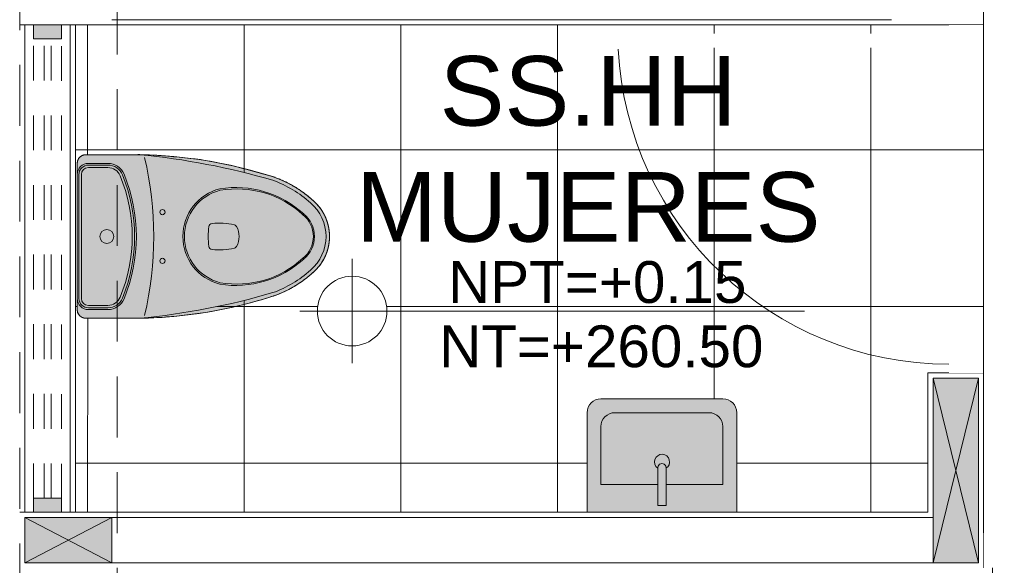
# Model space of a CAD drawing. Header units: millimetres. Extents: x -8931983 to 9630244, y 4 to 18563053.
# Tile 24 of 256: x 349103.76 to 349106.59, y 9281939.18 to 9281940.75. Entities that reach past the tile are written whole.
import ezdxf

# ---------------------------------------------------------------- set-up
doc = ezdxf.new("R2010")
doc.units = ezdxf.units.MM
doc.set_wipeout_variables(frame=1)
doc.linetypes.add('01 nivel$0$HIDDEN2', pattern=[0.1875, 0.125, -0.0625])
doc.linetypes.add('DASHED2', pattern=[0.375, 0.25, -0.125])
for name, color, linetype, lineweight in [('.', 7, 'Continuous', 0), ('0_PROYECCIONES 1', 1, 'DASHED2', 0), ('0_VANOS', 30, 'Continuous', 9), ('COLUMNETAS TOP', 253, 'Continuous', 0), ('G-ANNO-DIMS', 7, 'Continuous', 5), ('MURO', 133, 'Continuous', 15), ('TARRAJEO', 32, 'Continuous', 0), ('TEXTO AMBIENTES', 7, 'Continuous', 30)]:
    doc.layers.add(name, color=color, linetype=linetype, lineweight=lineweight)
doc.layers.add('0_TEXTURA PISOS', color=252, linetype='Continuous', lineweight=0, true_color=0x8c8c8c)
doc.layers.add('LMOBILIARIO', color=252, linetype='Continuous', lineweight=5, true_color=0x898989)
doc.styles.add('Arial_1', font='arial.ttf', dxfattribs={"height": 0.15})

# ---------------------------------------------------------------- blocks, each defined once
blk = doc.blocks.new('q0')
at = {"layer": '.', "lineweight": 30, "true_color": 0xffffff}
h = blk.add_hatch(color=7, dxfattribs=at)
h.dxf.hatch_style = 1
edge = h.paths.add_edge_path()
edge.add_arc((2729.610580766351, 649.6317385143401), 0.0398034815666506, 6.545936e-10, 90.0000000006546)
edge.add_line((2729.61058076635, 649.6715419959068), (2729.260187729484, 649.6715419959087))
edge.add_arc((2729.260187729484, 649.6317385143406), 0.0398034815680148, 90, 180)
edge.add_line((2729.220384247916, 649.6317385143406), (2729.220384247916, 649.3457480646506))
edge.add_line((2729.220384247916, 649.3457480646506), (2729.650384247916, 649.3457480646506))
edge.add_line((2729.650384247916, 649.3457480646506), (2729.650384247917, 649.6317385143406))
at = {"layer": 'LMOBILIARIO'}
for points in [[(2729.650384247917, 649.6317385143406, 0.4142135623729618), (2729.61058076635, 649.6715419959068), (2729.260187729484, 649.6715419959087, 0.4142135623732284), (2729.220384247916, 649.6317385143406), (2729.220384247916, 649.3457480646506), (2729.650384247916, 649.3457480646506)], [(2729.423443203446, 649.3653742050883), (2729.447325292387, 649.3653742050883), (2729.447325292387, 649.4713553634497, 1.177276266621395), (2729.423443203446, 649.4713553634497)]]:
    blk.add_lwpolyline(points, format="xyb", close=True, dxfattribs=at)
blk.add_lwpolyline([(2729.423443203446, 649.4253550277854), (2729.260187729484, 649.4253550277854), (2729.260187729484, 649.5919350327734, -0.4142135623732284), (2729.29999121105, 649.6317385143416), (2729.570777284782, 649.6317385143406, -0.4142135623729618), (2729.610580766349, 649.5919350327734), (2729.61058076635, 649.4253550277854), (2729.447325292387, 649.4253550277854)], format="xyb", dxfattribs=at)
blk.add_arc((2729.435752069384, 649.4904058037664), 0.0216743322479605, 301.2788575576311, 234.9387260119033, dxfattribs=at)
blk = doc.blocks.new('3545454')
at = {"layer": '.', "lineweight": 30, "true_color": 0xffffff}
h = blk.add_hatch(color=7, dxfattribs=at)
h.dxf.hatch_style = 1
edge = h.paths.add_edge_path()
edge.add_spline(control_points=[(2729.358670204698, 648.922693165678), (2729.358618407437, 648.9227372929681), (2729.358566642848, 648.9227814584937), (2729.358514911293, 648.9228256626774), (2729.356244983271, 648.9247652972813), (2729.354038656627, 648.926779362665), (2729.345584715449, 648.9350205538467), (2729.339866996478, 648.9417909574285), (2729.329841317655, 648.9563060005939), (2729.3255335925, 648.9640503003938), (2729.318489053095, 648.9802235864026), (2729.315752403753, 648.988652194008), (2729.311952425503, 649.0058789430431), (2729.310889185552, 649.0146766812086), (2729.310475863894, 649.0323127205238), (2729.311125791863, 649.0411506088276), (2729.314114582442, 649.0585364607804), (2729.316453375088, 649.067084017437), (2729.32273251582, 649.0835695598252), (2729.326672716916, 649.0915071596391), (2729.336007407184, 649.1064759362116), (2729.341401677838, 649.1135067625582), (2729.35091673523, 649.1236943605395), (2729.354621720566, 649.1272391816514), (2729.358513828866, 649.1305650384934), (2729.358565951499, 649.1306095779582), (2729.358618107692, 649.1306540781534), (2729.358670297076, 649.1306985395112), (2729.358685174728, 649.1307120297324), (2729.358700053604, 649.1307255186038), (2729.358714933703, 649.1307390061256), (2729.366225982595, 649.1375471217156), (2729.374048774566, 649.1440112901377), (2729.395878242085, 649.1604286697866), (2729.410407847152, 649.1696862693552), (2729.439928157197, 649.1854228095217), (2729.454854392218, 649.1920220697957), (2729.470183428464, 649.1974931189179), (2729.470324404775, 649.1975399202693), (2729.470465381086, 649.1975867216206), (2729.470606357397, 649.197633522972), (2729.59536453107, 649.2377188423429), (2729.724627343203, 649.2592260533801), (2729.855643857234, 649.2616974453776), (2729.907310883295, 649.2616974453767), (2729.958977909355, 649.2616974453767), (2730.010644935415, 649.2616974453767), (2730.025289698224, 649.2616974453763), (2730.035645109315, 649.2513420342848), (2730.035645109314, 649.2366972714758), (2730.035645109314, 649.0966962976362), (2730.035645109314, 648.9566953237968), (2730.035645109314, 648.8166943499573), (2730.035645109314, 648.8020495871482), (2730.025289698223, 648.7916941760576), (2730.010644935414, 648.7916941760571), (2729.958977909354, 648.7916941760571), (2729.907310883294, 648.7916941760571), (2729.855643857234, 648.7916941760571), (2729.724627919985, 648.7941705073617), (2729.595365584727, 648.8156776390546), (2729.470606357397, 648.8557580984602), (2729.470465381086, 648.855804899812), (2729.470324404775, 648.8558517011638), (2729.470183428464, 648.8558985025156), (2729.454854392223, 648.8613695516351), (2729.439928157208, 648.8679688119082), (2729.410407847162, 648.883705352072), (2729.395878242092, 648.8929629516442), (2729.374042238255, 648.909385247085), (2729.366213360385, 648.9158549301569), (2729.358696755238, 648.9226690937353), (2729.358687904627, 648.9226771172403), (2729.358679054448, 648.9226851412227), (2729.358670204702, 648.9226931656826)], knot_values=[0, 0, 0, 0, 0.0014941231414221, 0.0014941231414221, 0.0014941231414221, 0.0670547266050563, 0.0670547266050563, 0.2607319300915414, 0.2607319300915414, 0.4544091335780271, 0.4544091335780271, 0.6480863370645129, 0.6480863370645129, 0.8417635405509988, 0.8417635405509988, 1.035440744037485, 1.035440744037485, 1.229117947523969, 1.229117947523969, 1.422795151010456, 1.422795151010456, 1.616472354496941, 1.616472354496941, 1.728886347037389, 1.728886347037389, 1.728886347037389, 1.730391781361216, 1.730391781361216, 1.730391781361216, 1.730573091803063, 1.730573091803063, 1.730573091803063, 1.822093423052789, 1.822093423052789, 1.977164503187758, 1.977164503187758, 2.124105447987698, 2.124105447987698, 2.124105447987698, 3.124105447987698, 3.124105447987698, 3.124105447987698, 3.416129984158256, 3.416129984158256, 3.416129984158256, 4.416129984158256, 4.416129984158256, 4.416129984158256, 5.986926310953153, 5.986926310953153, 5.986926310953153, 6.986926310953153, 6.986926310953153, 6.986926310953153, 8.557722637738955, 8.557722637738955, 8.557722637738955, 9.557722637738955, 9.557722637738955, 9.557722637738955, 9.84967163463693, 9.84967163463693, 9.84967163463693, 10.84967163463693, 10.84967163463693, 10.84967163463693, 10.9966125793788, 10.9966125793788, 11.15168365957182, 11.15168365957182, 11.2432778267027, 11.2432778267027, 11.2432778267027, 11.24338567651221, 11.24338567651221, 11.24338567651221, 11.24338567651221], weights=[1, 1, 1, 1, 1, 1, 1, 1, 1, 1, 1, 1, 1, 1, 1, 1, 1, 1, 1, 1, 1, 1, 1, 1, 1, 1, 1, 1, 1, 1, 1, 1, 1, 1, 1, 1, 1, 1, 1, 1, 1, 0.9929060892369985, 0.9929060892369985, 1, 1, 1, 1, 0.8047378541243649, 0.8047378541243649, 0.9999999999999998, 1, 1, 1, 0.8047378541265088, 0.8047378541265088, 1, 1, 1, 1, 0.9929097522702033, 0.9929097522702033, 1, 1, 1, 1, 1, 1, 1, 1, 1, 1, 1, 1, 1, 1], degree=3, periodic=0)
at = {"layer": 'LMOBILIARIO'}
for p, q in [((2729.855643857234, 649.2616974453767), (2730.010644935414, 649.2616974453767)), ((2730.035645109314, 648.8166943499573), (2730.035645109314, 649.2366972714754)), ((2729.855643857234, 648.7916941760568), (2730.010644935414, 648.7916941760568))]:
    blk.add_line(p, q, dxfattribs=at)
for points in [[(2729.470606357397, 649.197633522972, -0.0731361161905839), (2729.855643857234, 649.2616974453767, -0.0602939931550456)], [(2729.473544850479, 649.1880749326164, -0.0474634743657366), (2729.855643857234, 649.2616974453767)], [(2729.473544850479, 648.8653166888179, 0.0474634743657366), (2729.855643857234, 648.7916941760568)], [(2729.470606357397, 648.8557580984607, 0.073117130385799), (2729.855643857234, 648.7916941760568, 0.0602939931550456)]]:
    blk.add_lwpolyline(points, format="xyb", dxfattribs=at)
for points in [[(2729.947282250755, 648.8166943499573), (2730.003644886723, 648.8166943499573, 0.414213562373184), (2730.035645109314, 648.8486945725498), (2730.035645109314, 649.2046970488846, 0.4142135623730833), (2730.003644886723, 649.2366972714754), (2729.947282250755, 649.2366972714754, 0.3038626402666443), (2729.901051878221, 649.2057439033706, 0.1979303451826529), (2729.901051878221, 648.8476477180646, 0.3038626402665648)], [(2729.947282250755, 648.8216943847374), (2730.003644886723, 648.8216943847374, 0.4142135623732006), (2730.030645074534, 648.8486945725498), (2730.030645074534, 649.2046970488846, 0.4142135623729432), (2730.003644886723, 649.231697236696), (2729.947282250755, 649.231697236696, 0.3038626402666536), (2729.905674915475, 649.203839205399, 0.1979303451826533), (2729.905674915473, 648.8495524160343, 0.3038626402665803)], [(2729.947282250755, 648.8286944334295), (2730.003644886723, 648.8286944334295, 0.4142135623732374), (2730.023645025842, 648.8486945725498), (2730.023645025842, 649.2046970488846, 0.4142135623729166), (2730.003644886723, 649.2246971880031), (2729.947282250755, 649.2246971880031, 0.303862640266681), (2729.912147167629, 649.2011726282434, 0.1979303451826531), (2729.912147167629, 648.852218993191, 0.3038626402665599)]]:
    blk.add_lwpolyline(points, format="xyb", close=True, dxfattribs=at)
for centre, radius in [((2729.790599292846, 649.0966962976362), 0.0075000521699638), ((2729.950644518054, 649.0266958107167), 0.0200001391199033), ((2729.790599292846, 648.9566953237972), 0.0075000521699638)]:
    blk.add_circle(centre, radius, dxfattribs=at)
for centre, radius, start, end in [((2730.809843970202, 649.0266958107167), 0.9942003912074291, 166.812477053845, 193.1875229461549), ((2730.010644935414, 649.2366972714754), 0.0250001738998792, 0, 90), ((2729.58046539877, 648.8767679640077), 0.2905846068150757, 81.03981763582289, 132.3116882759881), ((2729.577556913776, 648.8817900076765), 0.2817156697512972, 80.38229528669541, 132.5542495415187), ((2729.590346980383, 649.0266958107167), 0.1372009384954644, 284.4675486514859, 75.53245134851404), ((2729.590346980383, 649.0266958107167), 0.1416009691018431, 284.4675486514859, 75.53245134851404), ((2729.437394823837, 649.0266958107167), 0.0835544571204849, 128.8077197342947, 231.1922802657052), ((2729.437394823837, 649.0266958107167), 0.0803544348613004, 128.8077197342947, 231.1922802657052), ((2729.628680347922, 649.0266958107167), 0.0583366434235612, 150.9043847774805, 209.0956152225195), ((2729.586443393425, 649.0502003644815), 0.0100000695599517, 104.5394938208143, 150.9043847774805), ((2729.627666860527, 648.8912531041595), 0.1742060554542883, 83.21980348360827, 104.5394938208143), ((2729.647603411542, 649.0542606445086), 0.0100000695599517, 5.984364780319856, 86.3860028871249), ((2729.38465130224, 649.0266958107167), 0.274393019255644, 354.0156352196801, 5.984364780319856), ((2729.586443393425, 649.0031912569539), 0.0100000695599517, 209.0956152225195, 255.4605061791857), ((2729.647603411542, 648.9991309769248), 0.0100000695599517, 273.6139971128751, 354.0156352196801), ((2729.627666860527, 649.1621385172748), 0.1742060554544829, 255.4605061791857, 276.7801965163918), ((2729.58046539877, 649.1766236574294), 0.2905846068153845, 227.6883117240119, 278.9601823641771), ((2729.577556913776, 649.1716016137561), 0.2817156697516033, 227.4457504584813, 279.6177047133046), ((2730.010644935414, 648.8166943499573), 0.0250001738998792, 270, 0)]:
    blk.add_arc(centre, radius, start, end, dxfattribs=at)
at = {"layer": 'LMOBILIARIO', "extrusion": (0, 0, -1)}
blk.add_ellipse((2729.581882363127, 648.8845299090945), major_axis=(0.227899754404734, 0.227899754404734), ratio=0.999999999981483, start_param=4.760772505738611, end_param=5.154971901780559, dxfattribs=at)
at = {"layer": 'LMOBILIARIO'}
for centre, major_axis, ratio, start_param, end_param in [((2729.447270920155, 649.0266958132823), (0.0895379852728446, -0.0895379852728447), 0.9999999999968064, 3.060588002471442, 4.793393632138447), ((2729.581882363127, 649.1688617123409), (0.2278997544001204, 0.2278997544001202), 0.9999999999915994, 3.189976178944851, 3.584175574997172)]:
    blk.add_ellipse(centre, major_axis=major_axis, ratio=ratio, start_param=start_param, end_param=end_param, dxfattribs=at)
blk.add_rational_spline([(2729.358670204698, 648.922693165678), (2729.358618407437, 648.9227372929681), (2729.358566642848, 648.9227814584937), (2729.358514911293, 648.9228256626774), (2729.356244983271, 648.9247652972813), (2729.354038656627, 648.926779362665), (2729.345584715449, 648.9350205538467), (2729.339866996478, 648.9417909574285), (2729.329841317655, 648.9563060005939), (2729.3255335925, 648.9640503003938), (2729.318489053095, 648.9802235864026), (2729.315752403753, 648.988652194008), (2729.311952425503, 649.0058789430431), (2729.310889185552, 649.0146766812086), (2729.310475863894, 649.0323127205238), (2729.311125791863, 649.0411506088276), (2729.314114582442, 649.0585364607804), (2729.316453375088, 649.067084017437), (2729.32273251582, 649.0835695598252), (2729.326672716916, 649.0915071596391), (2729.336007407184, 649.1064759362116), (2729.341401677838, 649.1135067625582), (2729.35091673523, 649.1236943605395), (2729.354621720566, 649.1272391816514), (2729.358513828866, 649.1305650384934), (2729.358565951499, 649.1306095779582), (2729.358618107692, 649.1306540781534), (2729.358670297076, 649.1306985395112), (2729.358685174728, 649.1307120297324), (2729.358700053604, 649.1307255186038), (2729.358714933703, 649.1307390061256), (2729.366225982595, 649.1375471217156), (2729.374048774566, 649.1440112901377), (2729.395878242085, 649.1604286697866), (2729.410407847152, 649.1696862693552), (2729.439928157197, 649.1854228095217), (2729.454854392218, 649.1920220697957), (2729.470183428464, 649.1974931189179), (2729.470324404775, 649.1975399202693), (2729.470465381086, 649.1975867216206), (2729.470606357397, 649.197633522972), (2729.59536453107, 649.2377188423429), (2729.724627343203, 649.2592260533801), (2729.855643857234, 649.2616974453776), (2729.907310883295, 649.2616974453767), (2729.958977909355, 649.2616974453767), (2730.010644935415, 649.2616974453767), (2730.025289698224, 649.2616974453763), (2730.035645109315, 649.2513420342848), (2730.035645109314, 649.2366972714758), (2730.035645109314, 649.0966962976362), (2730.035645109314, 648.9566953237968), (2730.035645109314, 648.8166943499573), (2730.035645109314, 648.8020495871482), (2730.025289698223, 648.7916941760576), (2730.010644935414, 648.7916941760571), (2729.958977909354, 648.7916941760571), (2729.907310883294, 648.7916941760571), (2729.855643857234, 648.7916941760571), (2729.724627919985, 648.7941705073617), (2729.595365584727, 648.8156776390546), (2729.470606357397, 648.8557580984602), (2729.470465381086, 648.855804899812), (2729.470324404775, 648.8558517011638), (2729.470183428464, 648.8558985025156), (2729.454854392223, 648.8613695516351), (2729.439928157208, 648.8679688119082), (2729.410407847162, 648.883705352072), (2729.395878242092, 648.8929629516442), (2729.374042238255, 648.909385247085), (2729.366213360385, 648.9158549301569), (2729.358696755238, 648.9226690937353), (2729.358687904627, 648.9226771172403), (2729.358679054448, 648.9226851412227), (2729.358670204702, 648.9226931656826)], [1, 1, 1, 1, 1, 1, 1, 1, 1, 1, 1, 1, 1, 1, 1, 1, 1, 1, 1, 1, 1, 1, 1, 1, 1, 1, 1, 1, 1, 1, 1, 1, 1, 1, 1, 1, 1, 1, 1, 1, 1, 0.9929060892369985, 0.9929060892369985, 1, 1, 1, 1, 0.8047378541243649, 0.8047378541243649, 0.9999999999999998, 1, 1, 1, 0.8047378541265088, 0.8047378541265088, 1, 1, 1, 1, 0.9929097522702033, 0.9929097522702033, 1, 1, 1, 1, 1, 1, 1, 1, 1, 1, 1, 1, 1, 1], degree=3, knots=[0, 0, 0, 0, 0.0014941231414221, 0.0014941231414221, 0.0014941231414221, 0.0670547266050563, 0.0670547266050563, 0.2607319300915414, 0.2607319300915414, 0.4544091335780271, 0.4544091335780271, 0.6480863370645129, 0.6480863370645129, 0.8417635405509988, 0.8417635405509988, 1.035440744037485, 1.035440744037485, 1.229117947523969, 1.229117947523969, 1.422795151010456, 1.422795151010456, 1.616472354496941, 1.616472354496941, 1.728886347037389, 1.728886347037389, 1.728886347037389, 1.730391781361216, 1.730391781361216, 1.730391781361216, 1.730573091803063, 1.730573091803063, 1.730573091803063, 1.822093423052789, 1.822093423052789, 1.977164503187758, 1.977164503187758, 2.124105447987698, 2.124105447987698, 2.124105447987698, 3.124105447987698, 3.124105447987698, 3.124105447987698, 3.416129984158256, 3.416129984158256, 3.416129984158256, 4.416129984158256, 4.416129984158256, 4.416129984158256, 5.986926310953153, 5.986926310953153, 5.986926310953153, 6.986926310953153, 6.986926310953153, 6.986926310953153, 8.557722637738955, 8.557722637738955, 8.557722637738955, 9.557722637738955, 9.557722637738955, 9.557722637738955, 9.84967163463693, 9.84967163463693, 9.84967163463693, 10.84967163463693, 10.84967163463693, 10.84967163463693, 10.9966125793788, 10.9966125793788, 11.15168365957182, 11.15168365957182, 11.2432778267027, 11.2432778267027, 11.2432778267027, 11.24338567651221, 11.24338567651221, 11.24338567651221, 11.24338567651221], dxfattribs=at)
for points, knots in [([(2729.358550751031, 649.1305900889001), (2729.366111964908, 649.1374528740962), (2729.373989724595, 649.1439668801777), (2729.395878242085, 649.1604286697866), (2729.410407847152, 649.1696862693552), (2729.439928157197, 649.1854228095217), (2729.454854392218, 649.1920220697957), (2729.470183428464, 649.1974931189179)], [5.546170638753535, 5.546170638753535, 5.546170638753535, 5.546170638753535, 5.638358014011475, 5.638358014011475, 5.793429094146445, 5.793429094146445, 5.940370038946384, 5.940370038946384, 5.940370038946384, 5.940370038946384]), ([(2729.35879583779, 649.1308053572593), (2729.354800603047, 649.1274100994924), (2729.351001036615, 649.1237846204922), (2729.341401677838, 649.1135067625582), (2729.336007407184, 649.1064759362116), (2729.326672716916, 649.0915071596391), (2729.32273251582, 649.0835695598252), (2729.316453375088, 649.067084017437), (2729.314114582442, 649.0585364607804), (2729.311125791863, 649.0411506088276), (2729.310475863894, 649.0323127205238), (2729.310889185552, 649.0146766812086), (2729.311952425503, 649.0058789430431), (2729.315752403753, 648.988652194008), (2729.318489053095, 648.9802235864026), (2729.3255335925, 648.9640503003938), (2729.329841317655, 648.9563060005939), (2729.339866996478, 648.9417909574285), (2729.345584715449, 648.9350205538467), (2729.354126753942, 648.9266934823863), (2729.356426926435, 648.9245994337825), (2729.358795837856, 648.9225862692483)], [0.7043935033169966, 0.7043935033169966, 0.7043935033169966, 0.7043935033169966, 0.8195193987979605, 0.8195193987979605, 1.013196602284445, 1.013196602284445, 1.206873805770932, 1.206873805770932, 1.400551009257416, 1.400551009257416, 1.594228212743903, 1.594228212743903, 1.787905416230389, 1.787905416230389, 1.981582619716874, 1.981582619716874, 2.17525982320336, 2.17525982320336, 2.368937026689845, 2.368937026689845, 2.437199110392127, 2.437199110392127, 2.437199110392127, 2.437199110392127]), ([(2729.358550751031, 648.9228015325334), (2729.366111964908, 648.9159387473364), (2729.373989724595, 648.909424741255), (2729.395878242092, 648.8929629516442), (2729.410407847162, 648.883705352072), (2729.439928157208, 648.8679688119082), (2729.454854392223, 648.8613695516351), (2729.470183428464, 648.8558985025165)], [5.546170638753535, 5.546170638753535, 5.546170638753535, 5.546170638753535, 5.638358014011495, 5.638358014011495, 5.793429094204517, 5.793429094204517, 5.940370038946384, 5.940370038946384, 5.940370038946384, 5.940370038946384])]:
    blk.add_open_spline(points, degree=3, knots=knots, dxfattribs=at)
blk = doc.blocks.new('*U837')
at = {"linetype": 'Continuous', "true_color": 0xbebebe}
for points in [[(3032.131410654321, 1351.188780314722), (3032.131410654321, 1351.268780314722), (3032.171410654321, 1351.268780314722), (3032.171410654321, 1351.188780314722)], [(3033.491410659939, 1351.188780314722), (3033.491410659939, 1351.268780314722), (3033.531410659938, 1351.268780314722), (3033.531410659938, 1351.188780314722)]]:
    blk.add_hatch(color=9, dxfattribs=at).paths.add_polyline_path(points)
at = {"layer": '0_VANOS', "linetype": 'Continuous'}
for p, q in [((3032.131410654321, 1351.268780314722), (3032.171410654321, 1351.268780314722)), ((3032.131410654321, 1351.268780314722), (3032.131410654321, 1351.188780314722)), ((3032.171410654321, 1351.268780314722), (3032.171410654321, 1351.188780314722)), ((3033.491410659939, 1351.188780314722), (3033.491410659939, 1351.268780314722)), ((3033.491410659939, 1351.268780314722), (3033.531410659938, 1351.268780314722)), ((3033.531410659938, 1351.268780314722), (3033.531410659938, 1351.188780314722)), ((3032.171410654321, 1351.188780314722), (3032.131410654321, 1351.188780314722)), ((3033.531410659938, 1351.188780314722), (3033.491410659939, 1351.188780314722))]:
    blk.add_line(p, q, dxfattribs=at)
at = {"layer": '0_VANOS', "linetype": '01 nivel$0$HIDDEN2', "ltscale": 0.5}
for p, q in [((3032.170780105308, 1351.268780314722), (3033.490780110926, 1351.268780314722)), ((3032.171410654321, 1351.238780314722), (3033.491410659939, 1351.238780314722)), ((3032.171410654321, 1351.218780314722), (3033.491410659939, 1351.218780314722)), ((3032.171410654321, 1351.188780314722), (3033.491410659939, 1351.188780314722))]:
    blk.add_line(p, q, dxfattribs=at)
at = {"layer": '0_VANOS', "linetype": '01 nivel$0$HIDDEN2'}
blk.add_line((3033.491410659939, 1351.268780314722), (3033.531410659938, 1351.268780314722), dxfattribs=at)
blk = doc.blocks.new('Cotas de elevación - M_Cota de elevación - Destino rellenado-517392-Nivel 1')
at = {"layer": 'G-ANNO-DIMS'}
for p, q in [((0, -0.0015), (0, 0.0015)), ((-0.0015, 0), (0.013, 0))]:
    blk.add_line(p, q, dxfattribs=at)
blk.add_circle((0, 0), 0.001, dxfattribs=at)
blk = doc.blocks.new('*U1569')
for points in [[(0, -0.04999999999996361), (0.040000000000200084, -0.04999999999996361), (0.040000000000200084, 0.010000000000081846), (0.025000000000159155, 0.010000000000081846), (0.025000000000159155, 0.050000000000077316), (0, 0.050000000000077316)], [(0.8999999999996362, -0.0500000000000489), (0.8599999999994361, -0.0500000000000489), (0.8599999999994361, 0.00999999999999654), (0.874999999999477, 0.00999999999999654), (0.874999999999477, 0.04999999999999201), (0.8999999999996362, 0.04999999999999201)]]:
    blk.add_wipeout(points)
blk.add_wipeout([(0.024999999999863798, 0.04999999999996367), (0.024999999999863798, 0.8999999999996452), (0.06499999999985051, 0.8999999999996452), (0.06499999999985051, 0.049999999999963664)])
blk.add_arc((0.0215447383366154, 0.0476485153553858), 0.8534585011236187, 0.1578639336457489, 87.08142791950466)
blk = doc.blocks.new('*U1568')
for points in [[(0, -0.04999999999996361), (0.040000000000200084, -0.04999999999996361), (0.040000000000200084, 0.010000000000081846), (0.025000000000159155, 0.010000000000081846), (0.025000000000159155, 0.050000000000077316), (0, 0.050000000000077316)], [(1.000000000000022, -0.0499999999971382), (0.9599999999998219, -0.0499999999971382), (0.9599999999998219, 0.010000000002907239), (0.9749999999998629, 0.010000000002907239), (0.9749999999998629, 0.05000000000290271), (1.000000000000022, 0.05000000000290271)]]:
    blk.add_wipeout(points)
blk.add_wipeout([(0.024999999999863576, 0.049999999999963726), (0.024999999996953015, 1.000000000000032), (0.06499999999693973, 1.000000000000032), (0.06499999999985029, 0.04999999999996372)])
blk.add_arc((0.0211382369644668, 0.0473718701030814), 0.9538653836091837, 0.1578639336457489, 87.08142791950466)
blk = doc.blocks.new('ADMIII PLATA GG')
at = {"layer": '0_TEXTURA PISOS'}
h = blk.add_hatch(dxfattribs=at)
h.set_pattern_fill('_USER', color=256, scale=0.45, angle=180, style=0, double=1, pattern_type=0)
h.set_pattern_definition([(180, (-15.04496722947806, -8.024999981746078), (-1e-16, -0.45), []), (270, (-15.04496722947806, -8.024999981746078), (0.45, -1e-16), [])])
edge = h.paths.add_edge_path()
edge.add_line((-15.04496722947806, -8.064999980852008), (-15.10496722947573, -8.064999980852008))
edge.add_line((-15.10496722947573, -8.064999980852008), (-15.10496722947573, -8.049999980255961))
edge.add_line((-15.10496722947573, -8.049999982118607), (-15.14496722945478, -8.049999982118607))
edge.add_line((-15.14496722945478, -8.049999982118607), (-15.14496722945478, -8.089999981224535))
edge.add_line((-15.14496722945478, -8.089999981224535), (-16.09496722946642, -8.089999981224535))
edge.add_line((-16.09496722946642, -8.089999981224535), (-16.09496722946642, -8.049999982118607))
edge.add_line((-16.09496722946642, -8.049999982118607), (-15.14496722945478, -8.049999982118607))
edge.add_line((-15.14496722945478, -8.049999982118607), (-15.14496722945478, -8.024999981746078))
edge.add_line((-15.14496722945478, -8.024999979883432), (-17.53500001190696, -8.02499995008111))
edge.add_line((-17.53500001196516, -8.02499995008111), (-17.53500001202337, -8.397823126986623))
edge.add_line((-17.53500001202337, -8.397823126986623), (-17.46973479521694, -8.397823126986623))
edge.add_arc((-17.66559679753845, -10.4426954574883), 2.054230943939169, 73.65911622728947, 84.52878509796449, ccw=False)
edge.add_ellipse((-17.19597330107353, -8.774990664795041), major_axis=(0.2278997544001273, 0.2278997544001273), ratio=0.9999999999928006, start_angle=2.772171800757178, end_angle=25.358133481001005, ccw=False)
edge.add_ellipse((-17.06136185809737, -8.632824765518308), major_axis=(-0.0895379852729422, 0.0895379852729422), ratio=0.9999999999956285, start_angle=175.358775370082, end_angle=274.6412246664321, ccw=False)
edge.add_ellipse((-17.19597330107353, -8.490658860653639), major_axis=(0.2278997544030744, 0.2278997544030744), ratio=0.9999999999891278, start_angle=244.6418665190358, end_angle=267.22782819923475, ccw=False)
edge.add_arc((-17.66559679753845, -6.822954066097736), 2.05423094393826, 275.4712149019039, 286.3408837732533, ccw=False)
edge.add_line((-17.46973479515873, -8.86782639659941), (-17.53500001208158, -8.86782639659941))
edge.add_line((-17.53500001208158, -8.86782639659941), (-17.53500001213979, -9.424999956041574))
edge.add_line((-17.53500001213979, -9.424999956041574), (-16.18455184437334, -9.42499997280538))
edge.add_line((-16.18455184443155, -9.42499997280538), (-16.18455184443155, -9.139009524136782))
edge.add_arc((-16.14474836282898, -9.139009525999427), 0.0398034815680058, 89.99999999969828, 180, ccw=False)
edge.add_line((-16.14474836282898, -9.09920604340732), (-15.7943553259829, -9.09920604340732))
edge.add_arc((-15.7943553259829, -9.139009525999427), 0.0398034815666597, -1.8150103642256e-10, 89.99999999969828, ccw=False)
edge.add_line((-15.75455184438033, -9.139009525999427), (-15.75455184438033, -9.424999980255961))
edge.add_line((-15.75455184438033, -9.424999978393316), (-15.20496722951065, -9.424999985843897))
edge.add_line((-15.20496722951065, -9.424999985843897), (-15.20496722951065, -9.024999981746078))
edge.add_line((-15.20496722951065, -9.024999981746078), (-15.14496722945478, -9.024999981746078))
edge.add_line((-15.14496722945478, -9.024999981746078), (-15.14496722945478, -8.999999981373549))
edge.add_arc((-15.14233909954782, -8.04613821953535), 0.9538653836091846, 237.10718445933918, 269.84213606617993, ccw=False)
edge.add_line((-15.66035397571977, -8.847087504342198), (-16.75959454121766, -8.847087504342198))
edge.add_arc((-16.85959454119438, -8.847087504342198), 0.1, -180, 0, ccw=False)
edge.add_arc((-16.85959454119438, -8.847087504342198), 0.1, 0, 180, ccw=False)
edge.add_line((-16.75959454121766, -8.847087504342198), (-15.66035397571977, -8.847087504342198))
edge.add_arc((-15.14233909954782, -8.04613821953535), 0.9538653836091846, 237.1071844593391, 269.8421360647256)
edge.add_line((-15.14496722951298, -8.999999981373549), (-15.10496722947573, -8.999999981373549))
edge.add_line((-15.10496722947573, -8.999999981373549), (-15.10496722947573, -8.984999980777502))
edge.add_line((-15.10496722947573, -8.984999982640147), (-15.04496722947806, -8.984999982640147))
edge.add_line((-15.04496722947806, -8.984999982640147), (-15.04496722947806, -8.064999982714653))
h.paths.add_polyline_path([(-17.53500001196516, -8.02499995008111), (-17.65500000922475, -8.024999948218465), (-17.65500000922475, -9.42499995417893), (-17.53500001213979, -9.424999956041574), (-17.53500001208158, -8.86782639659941), (-17.62473587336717, -8.86782639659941, -0.4142135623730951), (-17.64973604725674, -8.842826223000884), (-17.64973604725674, -8.42282330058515, -0.4142135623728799), (-17.62473587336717, -8.397823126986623), (-17.53500001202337, -8.397823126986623)])
h.paths.add_polyline_path([(-16.65246633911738, -9.07383769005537), (-15.66046088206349, -9.07383769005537), (-15.66046088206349, -8.826552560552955), (-16.65246633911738, -8.826552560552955)], flags=24)
h.paths.add_polyline_path([(-16.90202584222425, -8.756959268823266), (-15.46696445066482, -8.756959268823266), (-15.46696445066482, -8.011484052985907), (-16.90202584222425, -8.011484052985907)], flags=9)
h.paths.add_polyline_path([(-16.62664436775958, -8.889216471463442), (-15.70929102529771, -8.889216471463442), (-15.70929102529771, -8.641931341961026), (-16.62664436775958, -8.641931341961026)], flags=24)
at = {"layer": 'COLUMNETAS TOP', "true_color": 0xc0c0c0}
for points in [[(-15.18996723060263, -9.039999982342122), (-15.18996723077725, -9.569999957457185), (-15.0599672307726, -9.569999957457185), (-15.05996723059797, -9.039999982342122)], [(-17.80000003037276, -9.439999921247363), (-17.55000003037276, -9.439999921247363), (-17.55000003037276, -9.569999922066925), (-17.80000003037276, -9.569999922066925)]]:
    blk.add_hatch(color=9, dxfattribs=at).paths.add_polyline_path(points)
at = {"layer": '0_PROYECCIONES 1', "ltscale": 0.7}
blk.add_lwpolyline([(-17.53500001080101, -0.7149999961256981), (-17.81500000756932, -0.7149999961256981), (-17.81500001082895, -21.58500000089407), (-17.53500001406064, -21.58500000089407)], close=True, dxfattribs=at)
at = {"layer": 'COLUMNETAS TOP'}
for p, q in [((-15.18996722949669, -9.569999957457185), (-15.05996722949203, -9.039999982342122)), ((-15.18996723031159, -9.039999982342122), (-15.0599672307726, -9.569999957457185)), ((-17.55000003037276, -9.439999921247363), (-17.80000003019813, -9.569999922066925)), ((-17.80000003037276, -9.439999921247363), (-17.55000003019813, -9.569999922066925))]:
    blk.add_line(p, q, dxfattribs=at)
for points in [[(-15.18996723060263, -9.039999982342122), (-15.18996723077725, -9.569999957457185), (-15.0599672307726, -9.569999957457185), (-15.05996723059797, -9.039999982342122)], [(-17.80000003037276, -9.439999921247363), (-17.55000003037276, -9.439999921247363), (-17.55000003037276, -9.569999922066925), (-17.80000003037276, -9.569999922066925)]]:
    blk.add_lwpolyline(points, close=True, dxfattribs=at)
at = {"layer": 'MURO'}
for p, q in [((-17.80000000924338, -8.02499994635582), (-17.80000000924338, -9.424999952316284)), ((-17.67000000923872, -8.024999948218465), (-17.67000000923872, -9.42499995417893)), ((-17.55000000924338, -8.009999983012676), (-15.30996729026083, -8.009999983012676)), ((-15.18996723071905, -9.439999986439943), (-17.55000003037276, -9.439999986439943)), ((-15.18996722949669, -9.569999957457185), (-17.55000003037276, -9.569999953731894))]:
    blk.add_line(p, q, dxfattribs=at)
at = {"layer": 'TARRAJEO'}
for p, q in [((-15.04496722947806, -6.815000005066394), (-15.04496722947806, -8.024999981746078)), ((-17.81500000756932, -8.02499994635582), (-15.04496722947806, -8.024999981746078)), ((-17.65500000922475, -8.024999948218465), (-17.65500000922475, -9.42499995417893)), ((-15.20496722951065, -9.424999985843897), (-15.20496722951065, -9.024999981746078)), ((-15.04496722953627, -9.024999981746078), (-15.20496722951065, -9.024999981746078)), ((-15.04496722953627, -9.584999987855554), (-15.04496722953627, -9.024999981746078)), ((-15.20496722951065, -9.424999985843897), (-17.81500000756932, -9.424999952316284))]:
    blk.add_line(p, q, dxfattribs=at)
at = {"xscale": -1, "rotation": 270}
blk.add_blockref('*U837', (-1368.963780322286, -3041.556410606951), dxfattribs=at)
at = {"color": 1, "lineweight": 30, "rotation": 180}
blk.add_blockref('3545454', (2712.385909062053, 640.3938710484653), dxfattribs=at)
at = {"color": 1, "lineweight": 30}
blk.add_blockref('q0', (-2745.404936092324, -658.7707480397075), dxfattribs=at)
at = {"layer": 'TEXTO AMBIENTES', "xscale": 99.99999999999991, "yscale": 99.99999999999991, "zscale": 99.99999999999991}
blk.add_blockref('Cotas de elevación - M_Cota de elevación - Destino rellenado-517392-Nivel 1', (-16.85959454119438, -8.847087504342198), dxfattribs=at)
at = {"layer": 'TEXTO AMBIENTES', "insert": (-17.15407427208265, -8.114417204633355), "char_height": 0.2, "width": 1.945297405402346, "attachment_point": 1, "style": 'Arial_1'}
blk.add_mtext('\\pxqc;SS.HH MUJERES', dxfattribs=at)
at = {"layer": 'TEXTO AMBIENTES', "char_height": 0.12, "width": 0.9021418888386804, "attachment_point": 1, "line_spacing_factor": 0.9417779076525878, "style": 'Arial_1'}
for s, insert in [('NPT=+0.15', (-16.58387492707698, -8.703691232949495)), ('NT=+260.50', (-16.60969689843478, -8.888312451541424))]:
    blk.add_mtext(s, dxfattribs=dict(at, insert=insert))
at = {"layer": '0_VANOS', "xscale": -1, "rotation": 90}
blk.add_blockref('*U1568', (-15.09496722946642, -8.024999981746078), dxfattribs=at)
at = {"layer": '0_VANOS', "rotation": 180}
blk.add_blockref('*U1569', (-14.14496722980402, -9.534999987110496), dxfattribs=at)
at = {"layer": '0_TEXTURA PISOS'}
blk.add_line((-15.04496722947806, -8.024999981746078), (-15.04496722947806, -9.024999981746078), dxfattribs=at)

msp = doc.modelspace()

# ---------------------------------------------------------------- block references
at = {"lineweight": 5}
msp.add_blockref('ADMIII PLATA GG', (349121.5748144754, 9281948.759441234), dxfattribs=at)

doc.saveas('drawing.dxf')
